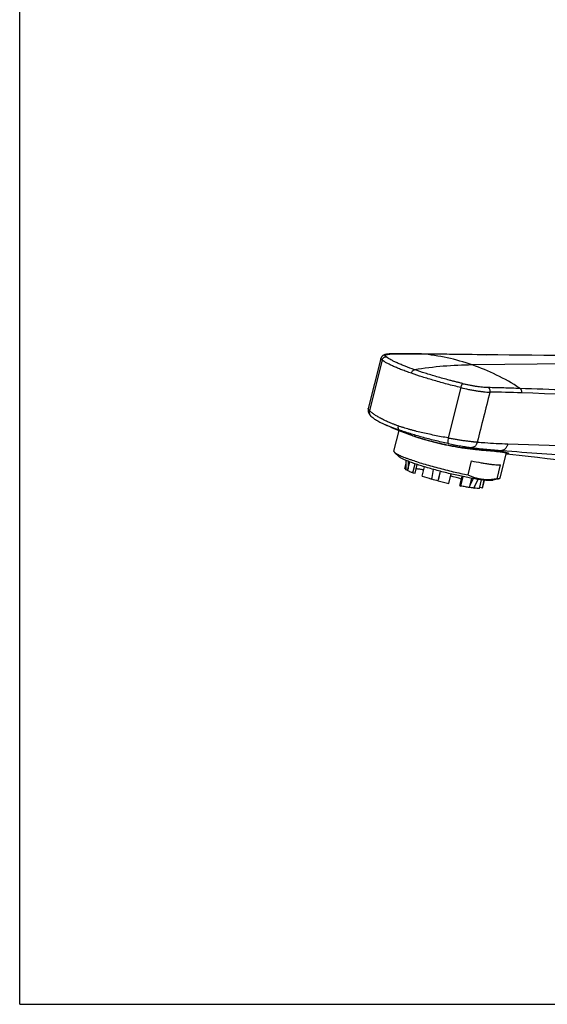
# Model space of a CAD drawing. Header units: millimetres. Extents: x 0 to 559, y 0 to 432.
# Tile 1 of 8: x 0 to 116, y 0 to 216. Entities that reach past the tile are written whole.
import ezdxf

# ---------------------------------------------------------------- set-up
doc = ezdxf.new("R2010")
doc.units = ezdxf.units.MM
doc.header["$LTSCALE"] = 30.734
doc.layers.get('0').update_dxf_attribs({"linetype": 'CONTINUOUS'})

msp = doc.modelspace()

# ---------------------------------------------------------------- linework, layer by layer
at = {"color": 7, "linetype": 'CONTINUOUS'}
for p, q in [((0, 0), (0, 431.8)), ((82.46, 142.63), (81.49, 142.62)), ((88.03, 142.61), (86.8, 142.63)), ((79.11, 141.61), (76.36, 130.67)), ((79.95, 127.16), (80.13, 127.08)), ((81.98, 121.28), (83.11, 125.82)), ((86.55, 124.52), (86.42, 124.56)), ((82.1, 121.03), (83.13, 120.05)), ((102.2, 121.44), (104.06, 121.28)), ((104.06, 121.28), (104.26, 121.27)), ((104.26, 121.27), (104.45, 121.25)), ((104.45, 121.25), (104.63, 121.23)), ((104.63, 121.23), (104.8, 121.21)), ((104.8, 121.21), (104.96, 121.19)), ((104.96, 121.19), (105.11, 121.18)), ((105.11, 121.18), (105.26, 121.16)), ((105.26, 121.16), (105.39, 121.14)), ((105.26, 115.44), (106.63, 120.93)), ((105.39, 121.14), (105.53, 121.12)), ((105.53, 121.12), (105.65, 121.11)), ((105.65, 121.11), (105.77, 121.09)), ((105.77, 121.09), (105.88, 121.07)), ((105.88, 121.07), (105.98, 121.06)), ((105.98, 121.06), (106.08, 121.04)), ((106.08, 121.04), (106.17, 121.02)), ((84.65, 117.63), (84.64, 119.25)), ((84.98, 117.02), (85.46, 118.92)), ((85.06, 119.08), (85.07, 117.37)), ((98.21, 116.08), (98.98, 119.14)), ((106.57, 120.71), (106.58, 120.71)), ((106.58, 120.71), (106.64, 120.7)), ((84.38, 117.52), (84.64, 118.56)), ((84.56, 117.27), (84.65, 117.63)), ((84.66, 117.25), (84.56, 117.27)), ((84.66, 117.25), (84.65, 117.63)), ((86.13, 116.51), (86.63, 118.51)), ((86.6, 116.45), (87.08, 118.36)), ((88.14, 115.82), (88.65, 117.86)), ((90.32, 115.54), (90.65, 117.28)), ((91.65, 114.8), (92.17, 116.87)), ((92.07, 116.9), (91.74, 115.16)), ((104.58, 115.22), (105.35, 118.29)), ((86.13, 116.51), (86.6, 116.45)), ((90.23, 115.19), (90.32, 115.54)), ((90.25, 115.19), (90.23, 115.19)), ((90.25, 115.19), (90.32, 115.54)), ((93.97, 114.22), (94.49, 116.29)), ((96.41, 113.77), (96.91, 115.75)), ((96.61, 113.65), (97.12, 115.71)), ((98.54, 113.31), (99.04, 115.33)), ((98.63, 113.67), (99.4, 115.27)), ((100.38, 115.11), (99.62, 113.54)), ((100.71, 113.1), (101.19, 115)), ((101.34, 113.24), (101.77, 114.93)), ((101.36, 113.27), (101.78, 114.93)), ((101.72, 114.71), (101.83, 114.92)), ((105.02, 115.28), (103.66, 114.91)), ((96.41, 113.77), (96.61, 113.65)), ((99.62, 113.54), (99.46, 113.21)), ((99.46, 113.21), (99.54, 113.18)), ((99.54, 113.18), (99.62, 113.54)), ((100.78, 113.39), (101.34, 113.24)), ((0, 0), (558.8, 0))]:
    msp.add_line(p, q, dxfattribs=at)
at = {"color": 9, "linetype": 'CONTINUOUS'}
for p, q in [((81.49, 142.6), (81.5, 142.6)), ((87.99, 142.61), (88.03, 142.61)), ((88.03, 142.61), (100.21, 142.45)), ((79.37, 141.24), (76.61, 130.2)), ((171.81, 140.93), (99.13, 140.2)), ((100.21, 142.45), (102.33, 142.43)), ((96.62, 135.23), (93.86, 124.19)), ((80.13, 127.08), (80.13, 127.08)), ((86.42, 124.56), (86.55, 124.52)), ((103.99, 121.29), (103.98, 121.29)), ((106.63, 120.93), (106.63, 120.93)), ((106.9, 122.89), (191.09, 120.24)), ((107, 120.82), (107, 120.82))]:
    msp.add_line(p, q, dxfattribs=at)
at = {"color": 7, "linetype": 'CONTINUOUS'}
for points in [[(81.49, 142.62), (81.4, 142.62), (81.3, 142.61), (81.2, 142.61), (81.1, 142.61), (81.01, 142.6), (80.92, 142.6), (80.84, 142.59), (80.76, 142.58), (80.69, 142.58), (80.61, 142.57), (80.54, 142.56), (80.47, 142.55), (80.41, 142.54), (80.34, 142.53), (80.28, 142.52), (80.22, 142.51), (80.16, 142.5), (80.1, 142.48), (80.05, 142.47), (79.99, 142.45), (79.94, 142.43), (79.88, 142.41), (79.83, 142.39), (79.78, 142.37), (79.73, 142.35), (79.68, 142.32), (79.63, 142.29), (79.59, 142.26), (79.54, 142.23), (79.5, 142.2), (79.45, 142.16), (79.41, 142.13), (79.37, 142.09), (79.34, 142.05), (79.3, 142), (79.27, 141.96), (79.24, 141.91), (79.21, 141.86), (79.18, 141.82), (79.16, 141.77), (79.14, 141.71), (79.12, 141.66), (79.11, 141.61)], [(86.8, 142.63), (85.65, 142.64), (84.54, 142.64), (83.48, 142.64), (82.46, 142.63)], [(102.33, 142.43), (99.14, 142.47), (88.03, 142.61)], [(165.8, 142.33), (163.95, 142.32), (160.4, 142.3), (156.92, 142.29), (153.51, 142.28), (150.17, 142.27), (146.89, 142.26), (143.67, 142.25), (140.52, 142.25), (137.43, 142.24), (134.4, 142.24), (131.43, 142.25), (128.52, 142.25), (125.66, 142.26), (122.86, 142.26), (120.12, 142.27), (117.42, 142.29), (114.79, 142.3), (112.2, 142.32), (109.67, 142.34), (107.19, 142.37), (104.76, 142.39), (102.33, 142.43)], [(76.37, 130.67), (76.36, 130.62), (76.34, 130.55), (76.33, 130.48), (76.32, 130.41), (76.32, 130.34), (76.32, 130.26), (76.32, 130.19), (76.33, 130.12), (76.33, 130.05), (76.35, 129.98), (76.36, 129.91), (76.38, 129.84), (76.4, 129.78), (76.42, 129.72), (76.44, 129.66), (76.47, 129.6), (76.49, 129.54), (76.52, 129.48), (76.56, 129.42), (76.59, 129.37), (76.63, 129.31), (76.67, 129.26), (76.71, 129.2), (76.76, 129.15), (76.8, 129.1), (76.85, 129.05), (76.9, 129), (76.94, 128.96)], [(76.94, 128.96), (77.12, 128.8), (77.32, 128.64), (77.52, 128.49), (77.74, 128.34), (77.96, 128.2), (78.19, 128.06), (78.42, 127.92), (78.66, 127.79), (78.91, 127.66), (79.17, 127.53), (79.42, 127.4), (79.69, 127.28), (79.95, 127.16)], [(80.13, 127.08), (80.42, 126.95), (80.92, 126.74), (81.44, 126.51), (81.97, 126.29), (82.52, 126.06), (83.08, 125.83), (83.65, 125.6), (84.24, 125.37), (84.84, 125.14), (85.46, 124.91), (86.09, 124.68), (86.42, 124.56)], [(86.55, 124.52), (86.76, 124.45), (86.99, 124.37), (87.22, 124.29), (87.46, 124.22), (87.7, 124.14), (87.94, 124.06), (88.19, 123.99), (88.45, 123.91), (88.7, 123.83), (88.97, 123.76), (89.23, 123.68), (89.5, 123.61), (89.77, 123.54), (90.05, 123.46), (90.32, 123.39), (90.6, 123.32), (90.89, 123.25), (91.17, 123.18), (91.46, 123.11), (91.75, 123.04), (92.05, 122.97), (92.34, 122.9), (92.64, 122.84), (92.94, 122.77), (93.24, 122.71), (93.54, 122.65), (93.84, 122.58), (94.14, 122.52), (94.44, 122.47), (94.75, 122.41), (95.05, 122.35), (95.36, 122.3), (95.66, 122.25), (95.96, 122.2), (96.27, 122.15), (96.57, 122.1), (96.87, 122.05), (97.17, 122.01), (97.48, 121.97), (97.77, 121.92), (98.07, 121.88), (98.37, 121.85), (98.66, 121.81), (98.95, 121.77), (99.24, 121.74), (99.53, 121.71), (99.81, 121.68), (100.09, 121.65), (100.37, 121.62), (100.64, 121.59), (100.91, 121.56), (101.18, 121.54), (101.44, 121.51), (101.69, 121.49), (102.2, 121.44)], [(106.17, 121.02), (106.26, 121.01), (106.3, 121), (106.34, 120.99), (106.37, 120.99), (106.41, 120.98), (106.45, 120.97), (106.48, 120.96), (106.52, 120.96), (106.55, 120.95), (106.58, 120.94), (106.61, 120.93), (106.64, 120.93), (106.66, 120.92), (106.69, 120.91), (106.72, 120.91), (106.74, 120.9), (106.76, 120.89), (106.78, 120.89), (106.8, 120.88), (106.82, 120.87), (106.84, 120.87), (106.86, 120.86), (106.87, 120.86), (106.89, 120.85), (106.9, 120.85), (106.92, 120.84), (106.93, 120.84), (106.94, 120.83), (106.95, 120.83), (106.96, 120.83), (106.97, 120.82), (106.97, 120.82), (106.98, 120.82), (106.99, 120.81), (106.99, 120.81), (106.99, 120.81), (106.99, 120.81)], [(106.64, 120.7), (109.43, 120.39), (111.41, 120.17), (113.44, 119.95), (115.53, 119.71), (117.69, 119.47), (119.93, 119.22), (122.24, 118.96), (124.65, 118.69), (127.16, 118.4), (129.76, 118.11), (132.45, 117.8), (135.23, 117.48), (138.08, 117.15), (141, 116.82), (143.98, 116.48), (147.02, 116.13)]]:
    msp.add_lwpolyline(points, dxfattribs=at)
at = {"color": 9, "linetype": 'CONTINUOUS'}
for centre, radius, start, end in [((81.5, 142.11), 0.512, 78.8104, 90.7925), ((81.85, 128.2), 14.41, 90.9881, 91.4034), ((87.98, 142.1), 0.511, 84.7733, 89.2614), ((83.7, 96.01), 46.81, 70.7522, 84.6934), ((100.13, 51.23), 88.97, 90.6462, 98.829), ((100.44, -135.72), 269.96, 87.995, 89.4607), ((-999.98, -32238.04), 32391.13, 87.893185, 88.036405), ((76.57, 130.61), 0.214, 165.9419, 171.9415), ((98.89, 159.38), 36.98, 244.8264, 250.3005), ((98.15, 157.83), 35.28, 250.804, 251.1811), ((103.99, 121.4), 0.109, 265.0433, 272.8806), ((102.76, 146.37), 25.11, 272.8135, 276.5523)]:
    msp.add_arc(centre, radius, start, end, dxfattribs=at)
at = {"color": 7, "linetype": 'CONTINUOUS'}
for centre, radius, start, end in [((107.9, 177.84), 65.1, 252.3304, 254.2523), ((112.29, 193.11), 80.97, 254.2075, 255.2324), ((113.58, 198.05), 86.09, 255.2365, 256.8325), ((77.02, 51.08), 67.05, 72.8815, 74.9957)]:
    msp.add_arc(centre, radius, start, end, dxfattribs=at)
at = {"color": 9, "linetype": 'CONTINUOUS'}
for points, knots in [([(80.3, 141.94), (80.27, 141.96), (80.21, 142.01), (80.15, 142.07), (80.1, 142.14), (80.07, 142.2), (80.07, 142.27), (80.1, 142.32), (80.15, 142.37), (80.22, 142.42), (80.31, 142.46), (80.42, 142.49), (80.55, 142.52), (80.7, 142.55), (80.87, 142.57), (81.14, 142.59), (81.35, 142.6), (81.49, 142.6)], [0, 0, 0, 0, 0.059715, 0.109255, 0.150209, 0.184274, 0.214542, 0.245215, 0.280297, 0.322471, 0.373244, 0.43338, 0.503245, 0.583003, 0.672668, 0.772167, 1, 1, 1, 1]), ([(81.6, 142.61), (82.66, 142.63), (84.79, 142.64), (86.92, 142.63), (87.99, 142.61)], [0, 0, 0, 0, 0.499276, 1, 1, 1, 1]), ([(79.37, 141.24), (79.33, 141.27), (79.26, 141.32), (79.19, 141.39), (79.15, 141.43), (79.13, 141.48), (79.11, 141.52), (79.1, 141.57), (79.1, 141.6), (79.11, 141.61)], [0, 0, 0, 0, 0.344829, 0.489511, 0.616862, 0.728486, 0.826867, 0.915699, 1, 1, 1, 1]), ([(80.3, 141.94), (80.25, 141.94), (80.15, 141.94), (79.99, 141.91), (79.85, 141.85), (79.67, 141.73), (79.49, 141.54), (79.4, 141.34), (79.37, 141.24)], [0, 0, 0, 0, 0.122034, 0.245344, 0.369909, 0.495552, 0.747885, 1, 1, 1, 1]), ([(85.79, 138.36), (85.42, 138.49), (84.71, 138.74), (83.7, 139.13), (82.76, 139.5), (81.91, 139.87), (81.14, 140.23), (80.47, 140.58), (79.88, 140.91), (79.53, 141.13), (79.37, 141.24)], [0, 0, 0, 0, 0.164753, 0.319187, 0.462702, 0.594756, 0.714872, 0.822645, 0.917758, 1, 1, 1, 1]), ([(86.48, 139.15), (85.79, 139.39), (84.8, 139.75), (83.55, 140.26), (82.73, 140.61), (81.99, 140.96), (81.18, 141.38), (80.62, 141.71), (80.3, 141.94)], [0, 0, 0, 0, 0.320368, 0.464256, 0.596507, 0.716622, 0.82417, 1, 1, 1, 1]), ([(85.79, 138.36), (85.81, 138.46), (85.88, 138.65), (86.02, 138.86), (86.15, 138.99), (86.25, 139.07), (86.36, 139.12), (86.44, 139.14), (86.48, 139.15)], [0, 0, 0, 0, 0.278188, 0.545656, 0.670817, 0.78838, 0.897932, 1, 1, 1, 1]), ([(96.62, 135.23), (95.63, 135.47), (93.69, 135.97), (90.87, 136.75), (88.25, 137.54), (86.58, 138.09), (85.79, 138.36)], [0, 0, 0, 0, 0.272424, 0.532737, 0.776604, 1, 1, 1, 1]), ([(96.99, 136.13), (96.74, 136.19), (96.25, 136.31), (95.53, 136.49), (94.81, 136.67), (93.87, 136.92), (92.71, 137.23), (90.94, 137.73), (88.86, 138.35), (87.24, 138.88), (86.48, 139.15)], [0, 0, 0, 0, 0.069036, 0.137522, 0.205376, 0.272547, 0.404534, 0.532925, 0.776764, 1, 1, 1, 1]), ([(109.54, 135.11), (107.9, 136.16), (104.52, 138.07), (100.94, 139.57), (99.13, 140.2)], [0, 0, 0, 0, 0.503942, 1, 1, 1, 1]), ([(96.99, 136.13), (96.98, 136.12), (96.96, 136.11), (96.93, 136.07), (96.89, 136.01), (96.84, 135.91), (96.8, 135.8), (96.75, 135.67), (96.68, 135.48), (96.65, 135.33), (96.62, 135.23)], [0, 0, 0, 0, 0.028711, 0.063032, 0.148663, 0.255909, 0.382199, 0.524057, 0.67738, 1, 1, 1, 1]), ([(96.99, 136.13), (97.11, 136.1), (97.36, 136.04), (97.85, 135.92), (98.48, 135.8), (99.23, 135.66), (99.96, 135.54), (100.67, 135.44), (101.35, 135.37), (101.98, 135.31), (102.39, 135.3), (102.58, 135.29)], [0, 0, 0, 0, 0.066883, 0.134391, 0.270087, 0.404977, 0.537053, 0.664394, 0.785161, 0.897588, 1, 1, 1, 1]), ([(96.62, 135.23), (97.19, 135.09), (98.04, 134.9), (99.17, 134.68), (100.01, 134.54), (100.82, 134.42), (101.59, 134.32), (102.3, 134.26), (102.76, 134.23), (102.98, 134.23)], [0, 0, 0, 0, 0.270755, 0.406082, 0.538534, 0.66604, 0.78663, 0.898485, 1, 1, 1, 1]), ([(102.58, 135.29), (102.62, 135.27), (102.69, 135.22), (102.79, 135.13), (102.87, 135.01), (102.95, 134.82), (103.01, 134.56), (103, 134.34), (102.98, 134.23)], [0, 0, 0, 0, 0.105066, 0.216946, 0.336096, 0.462012, 0.727928, 1, 1, 1, 1]), ([(102.58, 135.29), (103.17, 135.29), (104.33, 135.26), (106.65, 135.21), (108.39, 135.15), (109.54, 135.11)], [0, 0, 0, 0, 0.251281, 0.501668, 1, 1, 1, 1]), ([(109.54, 135.11), (109.58, 135.09), (109.64, 135.04), (109.73, 134.94), (109.8, 134.82), (109.87, 134.64), (109.92, 134.38), (109.9, 134.18), (109.88, 134.08)], [0, 0, 0, 0, 0.106499, 0.219545, 0.339324, 0.465247, 0.72978, 1, 1, 1, 1]), ([(109.54, 135.11), (116.3, 134.87), (129.82, 134.39), (156.84, 133.39), (177.09, 132.63), (190.6, 132.12)], [0, 0, 0, 0, 0.250148, 0.500187, 1, 1, 1, 1]), ([(76.61, 130.2), (76.57, 130.24), (76.49, 130.32), (76.42, 130.42), (76.38, 130.49), (76.37, 130.55), (76.36, 130.6), (76.36, 130.63), (76.36, 130.64)], [0, 0, 0, 0, 0.327136, 0.596086, 0.711182, 0.815234, 0.91051, 1, 1, 1, 1]), ([(76.61, 130.2), (76.57, 130.09), (76.54, 129.87), (76.58, 129.58), (76.65, 129.37), (76.75, 129.17), (76.86, 129.04), (76.94, 128.96)], [0, 0, 0, 0, 0.254631, 0.505467, 0.629781, 0.753463, 1, 1, 1, 1]), ([(82.89, 126.83), (82.71, 126.89), (82.43, 126.99), (82.07, 127.13), (81.72, 127.26), (81.29, 127.43), (80.64, 127.71), (79.88, 128.06), (79.05, 128.48), (78.3, 128.91), (77.64, 129.34), (77.08, 129.76), (76.75, 130.06), (76.61, 130.2)], [0, 0, 0, 0, 0.082181, 0.122385, 0.161974, 0.239297, 0.314114, 0.45595, 0.587063, 0.707126, 0.815952, 0.913512, 1, 1, 1, 1]), ([(83.16, 125.91), (82.61, 126.1), (81.83, 126.39), (80.82, 126.79), (80.35, 126.98), (80.13, 127.08)], [0, 0, 0, 0, 0.532855, 0.77488, 1, 1, 1, 1]), ([(82.89, 126.83), (82.87, 126.73), (82.85, 126.58), (82.86, 126.39), (82.89, 126.26), (82.93, 126.15), (82.99, 126.05), (83.07, 125.97), (83.13, 125.93), (83.16, 125.91)], [0, 0, 0, 0, 0.291333, 0.429063, 0.559025, 0.68025, 0.793141, 0.898983, 1, 1, 1, 1]), ([(93.86, 124.19), (92.85, 124.37), (91.35, 124.64), (89.39, 125.06), (87.98, 125.38), (86.84, 125.66), (85.95, 125.9), (85.31, 126.07), (84.68, 126.25), (84.17, 126.41), (83.77, 126.54), (83.38, 126.66), (83.09, 126.76), (82.89, 126.83)], [0, 0, 0, 0, 0.272424, 0.404349, 0.532683, 0.656898, 0.717305, 0.776497, 0.834417, 0.891012, 0.918795, 0.946224, 1, 1, 1, 1]), ([(93.87, 122.96), (93.37, 123.06), (92.39, 123.28), (90.47, 123.73), (88.6, 124.22), (86.8, 124.74), (85.52, 125.13), (84.32, 125.52), (83.54, 125.78), (83.16, 125.91)], [0, 0, 0, 0, 0.137046, 0.272, 0.533109, 0.65785, 0.777746, 0.892049, 1, 1, 1, 1]), ([(89.91, 123.5), (89.35, 123.65), (88.31, 123.94), (87.27, 124.27), (86.77, 124.44)], [0, 0, 0, 0, 0.523204, 1, 1, 1, 1]), ([(103.98, 121.29), (103.5, 121.33), (102.5, 121.42), (100.91, 121.56), (99.17, 121.74), (97.34, 121.98), (95.46, 122.27), (93.56, 122.63), (91.71, 123.04), (90.5, 123.34), (89.91, 123.5)], [0, 0, 0, 0, 0.099732, 0.212665, 0.335877, 0.466361, 0.601099, 0.737024, 0.871026, 1, 1, 1, 1]), ([(93.86, 124.19), (93.83, 124.04), (93.81, 123.82), (93.79, 123.54), (93.79, 123.36), (93.79, 123.21), (93.81, 123.1), (93.82, 123.03), (93.84, 123), (93.85, 122.97), (93.86, 122.96), (93.87, 122.96)], [0, 0, 0, 0, 0.364208, 0.528336, 0.673364, 0.794632, 0.889709, 0.92702, 0.957476, 0.981423, 1, 1, 1, 1]), ([(93.86, 124.19), (94, 124.17), (94.28, 124.11), (94.86, 124.01), (95.57, 123.89), (96.43, 123.75), (97.27, 123.62), (97.96, 123.54), (98.49, 123.47), (98.87, 123.43), (99.17, 123.4), (99.41, 123.37), (99.59, 123.35), (99.76, 123.34), (99.92, 123.32), (100.08, 123.3), (100.18, 123.29), (100.23, 123.28)], [0, 0, 0, 0, 0.067016, 0.134671, 0.270817, 0.406274, 0.538899, 0.666599, 0.727962, 0.787329, 0.844457, 0.872104, 0.899105, 0.925438, 0.951055, 0.975903, 1, 1, 1, 1]), ([(100.23, 123.28), (100.2, 123.11), (100.11, 122.87), (99.93, 122.58), (99.77, 122.4), (99.6, 122.26), (99.4, 122.15), (99.2, 122.09), (99.06, 122.09), (99, 122.09)], [0, 0, 0, 0, 0.281036, 0.414933, 0.542825, 0.664299, 0.780012, 0.891287, 1, 1, 1, 1]), ([(100.23, 123.28), (100.79, 123.24), (103.01, 123.07), (105.23, 122.94), (106.9, 122.89)], [0, 0, 0, 0, 0.249302, 1, 1, 1, 1]), ([(93.87, 122.96), (94.33, 122.86), (95.25, 122.67), (96.39, 122.47), (97.27, 122.33), (97.89, 122.24), (98.46, 122.16), (98.82, 122.11), (99, 122.09)], [0, 0, 0, 0, 0.272756, 0.539956, 0.66688, 0.787107, 0.89888, 1, 1, 1, 1]), ([(99, 122.09), (100.1, 121.94), (102.31, 121.69), (104.52, 121.5), (105.62, 121.42)], [0, 0, 0, 0, 0.501217, 1, 1, 1, 1]), ([(107, 120.82), (106.98, 120.83), (106.92, 120.85), (106.79, 120.89), (106.59, 120.94), (106.31, 121), (105.96, 121.07), (105.55, 121.13), (104.89, 121.21), (104.36, 121.26), (103.99, 121.29)], [0, 0, 0, 0, 0.02542, 0.055897, 0.132046, 0.22846, 0.344931, 0.48099, 0.636095, 1, 1, 1, 1]), ([(106.9, 122.89), (106.87, 122.7), (106.78, 122.42), (106.6, 122.09), (106.44, 121.88), (106.26, 121.7), (106.06, 121.56), (105.85, 121.47), (105.7, 121.43), (105.62, 121.42)], [0, 0, 0, 0, 0.279921, 0.41352, 0.541527, 0.663528, 0.779919, 0.89162, 1, 1, 1, 1]), ([(105.62, 121.42), (111.44, 121), (123.08, 120.12), (140.54, 118.73), (158, 117.27), (169.64, 116.27), (175.46, 115.75)], [0, 0, 0, 0, 0.249813, 0.499838, 0.749949, 1, 1, 1, 1]), ([(106.64, 120.7), (106.69, 120.69), (106.77, 120.69), (106.87, 120.68), (106.93, 120.68), (106.99, 120.68), (107.03, 120.69), (107.07, 120.69), (107.1, 120.7), (107.12, 120.71), (107.13, 120.72), (107.13, 120.73), (107.13, 120.74), (107.13, 120.74), (107.12, 120.75), (107.11, 120.77), (107.08, 120.79), (107.04, 120.8), (107.02, 120.82), (107, 120.82)], [0, 0, 0, 0, 0.24854, 0.353773, 0.446315, 0.526201, 0.59351, 0.648412, 0.691267, 0.722947, 0.745726, 0.755549, 0.765639, 0.777005, 0.790374, 0.824702, 0.870625, 0.928927, 1, 1, 1, 1])]:
    msp.add_open_spline(points, degree=3, knots=knots, dxfattribs=at)
msp.add_open_spline([(102.98, 134.23), (102.06, 130.58), (101.15, 126.93), (100.23, 123.28)], degree=3, dxfattribs=at)
at = {"color": 7, "linetype": 'CONTINUOUS'}
for points, knots in [([(81.98, 121.28), (81.97, 121.26), (81.97, 121.22), (81.99, 121.16), (82.04, 121.09), (82.08, 121.05), (82.1, 121.03)], [0, 0, 0, 0, 0.185703, 0.402365, 0.670242, 1, 1, 1, 1]), ([(82.1, 121.03), (82.13, 121), (82.19, 120.95), (82.29, 120.87), (82.42, 120.79), (82.62, 120.68), (82.91, 120.52), (83.33, 120.32), (83.81, 120.11), (84.37, 119.89), (84.98, 119.66), (85.42, 119.51), (85.64, 119.43)], [0, 0, 0, 0, 0.02811, 0.060898, 0.098443, 0.140772, 0.239706, 0.357357, 0.493104, 0.64613, 0.815465, 1, 1, 1, 1]), ([(101.04, 115.02), (100.68, 115.06), (99.93, 115.18), (98.74, 115.38), (97.45, 115.64), (96.08, 115.93), (94.66, 116.25), (93.21, 116.6), (91.77, 116.97), (90.36, 117.36), (89.01, 117.75), (87.75, 118.13), (86.6, 118.51), (85.58, 118.87), (84.82, 119.17), (84.3, 119.39), (83.98, 119.54), (83.69, 119.68), (83.46, 119.81), (83.27, 119.93), (83.17, 120.01), (83.13, 120.05)], [0, 0, 0, 0, 0.057835, 0.122813, 0.193696, 0.269127, 0.347654, 0.427762, 0.507907, 0.586541, 0.662148, 0.733274, 0.798554, 0.856746, 0.906758, 0.928406, 0.947687, 0.964524, 0.978864, 0.990681, 1, 1, 1, 1]), ([(85.64, 119.43), (86.08, 119.28), (86.99, 118.97), (88.43, 118.52), (89.98, 118.07), (91.6, 117.63), (93.27, 117.2), (94.94, 116.79), (96.59, 116.41), (97.67, 116.18), (98.21, 116.08)], [0, 0, 0, 0, 0.106109, 0.222751, 0.347525, 0.477846, 0.611014, 0.744263, 0.874828, 1, 1, 1, 1]), ([(98.98, 119.14), (99.67, 119), (100.68, 118.81), (101.98, 118.6), (102.84, 118.47), (103.61, 118.38), (104.28, 118.31), (104.78, 118.29), (105.12, 118.28), (105.28, 118.29), (105.35, 118.29)], [0, 0, 0, 0, 0.32979, 0.478216, 0.613588, 0.734535, 0.839863, 0.928588, 0.966491, 1, 1, 1, 1]), ([(84.38, 117.52), (84.38, 117.52), (84.38, 117.5), (84.39, 117.47), (84.4, 117.44), (84.43, 117.39), (84.48, 117.34), (84.53, 117.29), (84.56, 117.27)], [0, 0, 0, 0, 0.079647, 0.165452, 0.262395, 0.373937, 0.648686, 1, 1, 1, 1]), ([(84.99, 117.04), (84.93, 117.08), (84.81, 117.14), (84.7, 117.21), (84.66, 117.25)], [0, 0, 0, 0, 0.551671, 1, 1, 1, 1]), ([(86.13, 116.51), (85.92, 116.6), (85.61, 116.72), (85.23, 116.89), (85.06, 116.98), (84.98, 117.02)], [0, 0, 0, 0, 0.555037, 0.791767, 1, 1, 1, 1]), ([(88.48, 117.18), (88.19, 117.23), (87.65, 117.32), (87.1, 117.39), (86.85, 117.42)], [0, 0, 0, 0, 0.533399, 1, 1, 1, 1]), ([(101.25, 115.09), (100.99, 115.13), (100.46, 115.22), (99.68, 115.44), (98.93, 115.73), (98.45, 115.95), (98.21, 116.08)], [0, 0, 0, 0, 0.251001, 0.500588, 0.749946, 1, 1, 1, 1]), ([(103.66, 114.91), (103.6, 114.89), (103.48, 114.87), (103.26, 114.85), (103, 114.85), (102.69, 114.85), (102.33, 114.87), (101.78, 114.92), (101.35, 114.97), (101.04, 115.02)], [0, 0, 0, 0, 0.065346, 0.148026, 0.248216, 0.365753, 0.500271, 0.651256, 1, 1, 1, 1]), ([(104.58, 115.22), (104.3, 115.17), (103.74, 115.08), (102.9, 115.01), (102.07, 115.01), (101.52, 115.06), (101.25, 115.09)], [0, 0, 0, 0, 0.256275, 0.508159, 0.755858, 1, 1, 1, 1]), ([(104.58, 115.22), (104.66, 115.23), (104.78, 115.24), (104.93, 115.26), (104.99, 115.28), (105.02, 115.28)], [0, 0, 0, 0, 0.559493, 0.794413, 1, 1, 1, 1]), ([(105.02, 115.28), (105.05, 115.29), (105.11, 115.31), (105.18, 115.35), (105.23, 115.39), (105.25, 115.43), (105.26, 115.44)], [0, 0, 0, 0, 0.329758, 0.597635, 0.814296, 1, 1, 1, 1]), ([(98.54, 113.31), (98.23, 113.36), (97.59, 113.47), (96.94, 113.59), (96.61, 113.65)], [0, 0, 0, 0, 0.475881, 1, 1, 1, 1]), ([(99.46, 113.21), (99.39, 113.21), (99.08, 113.25), (98.78, 113.29), (98.54, 113.33)], [0, 0, 0, 0, 0.233029, 1, 1, 1, 1]), ([(100.71, 113.1), (100.63, 113.1), (100.46, 113.11), (100.07, 113.13), (99.75, 113.16), (99.54, 113.18)], [0, 0, 0, 0, 0.204944, 0.440541, 1, 1, 1, 1]), ([(101.36, 113.27), (101.36, 113.27), (101.36, 113.25), (101.35, 113.24), (101.34, 113.24)], [0, 0, 0, 0, 0.244073, 1, 1, 1, 1])]:
    msp.add_open_spline(points, degree=3, knots=knots, dxfattribs=at)

doc.saveas('drawing.dxf')
